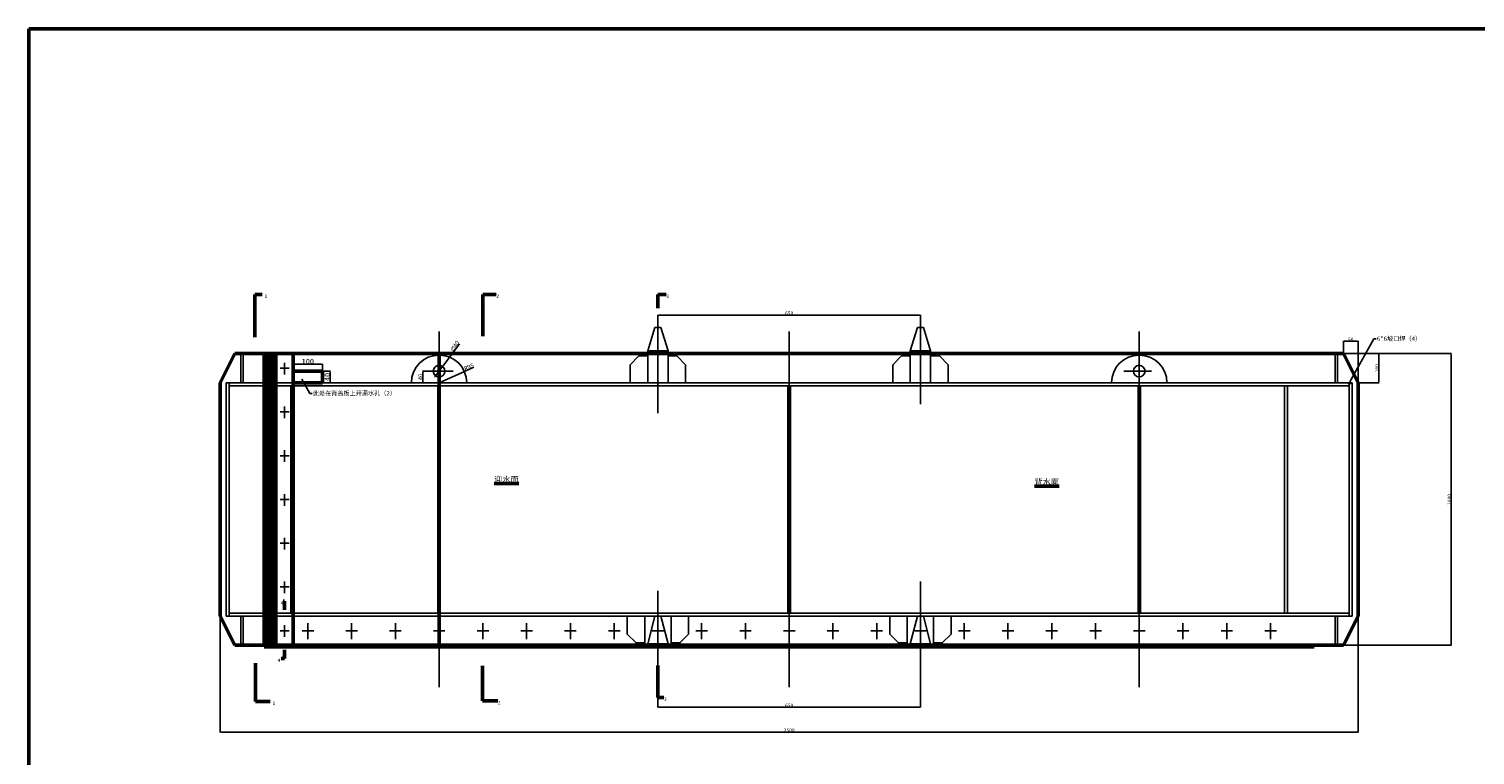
# Model space of a CAD drawing. Header units: millimetres. Extents: x 5419 to 25931, y -1907 to 3833.
# Tile 9 of 10: x 17881 to 22838, y 1343 to 3833. Entities that reach past the tile are written whole.
import ezdxf
from ezdxf import colors
from ezdxf.entities.mleader import LeaderData, LeaderLine
from ezdxf.math import Vec2, Vec3

# ---------------------------------------------------------------- set-up
doc = ezdxf.new("R2010")
doc.units = ezdxf.units.MM
doc.dimstyles.new('ISO-25', dxfattribs={"dimtxt": 3, "dimasz": 3, "dimexe": 1.25, "dimexo": 0.625, "dimtad": 1, "dimtxsty": 'Standard', "dimcen": 2.5, "dimadec": 0, "dimazin": 0, "dimtfac": 1, "dimtmove": 0, "dimatfit": 3, "dimfxl": 1, "dimarcsym": 0})

# ---------------------------------------------------------------- blocks, each defined once
blk = doc.blocks.new('*D83')
at = {"color": 0, "lineweight": -2}
for p, q in [((22387.3, 2719.7), (22757.4, 2719.7)), ((22756.2, 2716.7), (22756.2, 1722.7)), ((22387.3, 1719.7), (22757.4, 1719.7))]:
    blk.add_line(p, q, dxfattribs=at)
at = {"color": 0, "lineweight": 50}
for points in [[(22755.7, 2716.7), (22756.7, 2716.7), (22756.2, 2719.7)], [(22755.7, 1722.7), (22756.7, 1722.7), (22756.2, 1719.7)]]:
    blk.add_solid(points, dxfattribs=at)
at = {"layer": 'Defpoints', "color": 0, "lineweight": 50}
for p in [(22386.7, 2719.7), (22386.7, 1719.7), (22756.2, 1719.7)]:
    blk.add_point(p, dxfattribs=at)
at = {"color": 0, "lineweight": 13, "insert": (22749.5, 2219.7), "char_height": 3, "attachment_point": 5, "rotation": 90}
blk.add_mtext('{\\H4x;1000}', dxfattribs=at)
blk = doc.blocks.new('*D84')
at = {"color": 0, "lineweight": -2}
for p, q in [((22387.9, 2719.7), (22509.3, 2719.7)), ((22508, 2716.7), (22508, 2622.7)), ((22437.3, 2619.7), (22509.3, 2619.7))]:
    blk.add_line(p, q, dxfattribs=at)
at = {"color": 0, "lineweight": 50}
for points in [[(22507.5, 2716.7), (22508.5, 2716.7), (22508, 2719.7)], [(22507.5, 2622.7), (22508.5, 2622.7), (22508, 2619.7)]]:
    blk.add_solid(points, dxfattribs=at)
at = {"layer": 'Defpoints', "color": 0, "lineweight": 50}
for p in [(22387.3, 2719.7), (22436.7, 2619.7), (22508, 2619.7)]:
    blk.add_point(p, dxfattribs=at)
at = {"color": 0, "lineweight": 13, "insert": (22501.4, 2669.7), "char_height": 3, "attachment_point": 5, "rotation": 90}
blk.add_mtext('{\\H4x;100}', dxfattribs=at)
blk = doc.blocks.new('*D85')
at = {"color": 0, "lineweight": -2}
for p, q in [((22386.7, 2720.3), (22386.7, 2763.5)), ((22389.7, 2762.3), (22433.7, 2762.3)), ((22436.7, 2620.3), (22436.7, 2763.5))]:
    blk.add_line(p, q, dxfattribs=at)
at = {"color": 0, "lineweight": 50}
for points in [[(22389.7, 2762.8), (22389.7, 2761.8), (22386.7, 2762.3)], [(22433.7, 2762.8), (22433.7, 2761.8), (22436.7, 2762.3)]]:
    blk.add_solid(points, dxfattribs=at)
at = {"layer": 'Defpoints', "color": 0, "lineweight": 50}
for p in [(22436.7, 2762.3), (22386.7, 2719.7), (22436.7, 2619.7)]:
    blk.add_point(p, dxfattribs=at)
at = {"color": 0, "lineweight": 13, "insert": (22411.7, 2768.9), "char_height": 3, "attachment_point": 5}
blk.add_mtext('{\\H4x;50}', dxfattribs=at)
blk = doc.blocks.new('*D117')
at = {"color": 0, "lineweight": -2}
for p, q in [((20036.7, 2730.3), (20036.7, 2853.1)), ((20039.7, 2851.9), (20933.7, 2851.9)), ((20936.7, 2730.3), (20936.7, 2853.1))]:
    blk.add_line(p, q, dxfattribs=at)
at = {"color": 0, "lineweight": 50}
for points in [[(20039.7, 2852.4), (20039.7, 2851.4), (20036.7, 2851.9)], [(20933.7, 2852.4), (20933.7, 2851.4), (20936.7, 2851.9)]]:
    blk.add_solid(points, dxfattribs=at)
at = {"layer": 'Defpoints', "color": 0, "lineweight": 50}
for p in [(20936.7, 2851.9), (20036.7, 2729.7), (20936.7, 2729.7)]:
    blk.add_point(p, dxfattribs=at)
at = {"color": 0, "lineweight": 13, "insert": (20486.7, 2858.5), "char_height": 12, "attachment_point": 5}
blk.add_mtext('650', dxfattribs=at)
blk = doc.blocks.new('*D118')
at = {"color": 0, "lineweight": -2}
for p, q in [((19356.1, 2753.6), (19300.4, 2678.2)), ((19273, 2641.2), (19271.2, 2638.7)), ((19274.8, 2643.6), (19298.6, 2675.7))]:
    blk.add_line(p, q, dxfattribs=at)
at = {"color": 0, "lineweight": 50}
for points in [[(19299.9, 2678.4), (19300.8, 2677.9), (19298.6, 2675.7)], [(19272.6, 2641.5), (19273.4, 2640.9), (19274.8, 2643.6)]]:
    blk.add_solid(points, dxfattribs=at)
at = {"layer": 'Defpoints', "color": 0, "lineweight": 50}
for p in [(19274.8, 2643.6), (19298.6, 2675.7)]:
    blk.add_point(p, dxfattribs=at)
at = {"color": 0, "lineweight": 13, "insert": (19340.4, 2745.6), "char_height": 3, "attachment_point": 5, "rotation": 53.5353}
blk.add_mtext('{\\fMS PGothic|b0|i0|c128|p34;\\H4.8x;∅40}', dxfattribs=at)
blk = doc.blocks.new('*D74')
at = {"color": 0, "lineweight": -2}
for p, q in [((19286.7, 2619.7), (19373.2, 2658.9)), ((19406, 2673.8), (19375.9, 2660.1))]:
    blk.add_line(p, q, dxfattribs=at)
at = {"color": 0, "lineweight": 50}
blk.add_solid([(19375.7, 2660.6), (19376.1, 2659.7), (19373.2, 2658.9)], dxfattribs=at)
at = {"layer": 'Defpoints', "color": 0, "lineweight": 50}
for p in [(19373.2, 2658.9), (19286.7, 2619.7)]:
    blk.add_point(p, dxfattribs=at)
at = {"color": 0, "lineweight": 13, "insert": (19389.1, 2674.7), "char_height": 3, "attachment_point": 5, "rotation": 24.4003}
blk.add_mtext('{\\H4.8x;R95}', dxfattribs=at)
blk = doc.blocks.new('*D119')
at = {"color": 0, "lineweight": -2}
for p, q in [((19243.7, 2659.7), (19229.3, 2659.7)), ((19230.6, 2656.7), (19230.6, 2622.7)), ((19243.7, 2619.7), (19229.3, 2619.7))]:
    blk.add_line(p, q, dxfattribs=at)
at = {"color": 0, "lineweight": 50}
for points in [[(19230.1, 2656.7), (19231.1, 2656.7), (19230.6, 2659.7)], [(19230.1, 2622.7), (19231.1, 2622.7), (19230.6, 2619.7)]]:
    blk.add_solid(points, dxfattribs=at)
at = {"layer": 'Defpoints', "color": 0, "lineweight": 50}
for p in [(19244.3, 2659.7), (19230.6, 2619.7), (19244.3, 2619.7)]:
    blk.add_point(p, dxfattribs=at)
at = {"color": 0, "lineweight": 13, "insert": (19222.7, 2639.7), "char_height": 3, "attachment_point": 5, "rotation": 90}
blk.add_mtext('{\\H4.8x;40}', dxfattribs=at)
blk = doc.blocks.new('*D124')
at = {"color": 0, "lineweight": -2}
for p, q in [((18536.7, 1819), (18536.7, 1420.8)), ((22436.7, 1819), (22436.7, 1420.8)), ((18539.7, 1422.1), (22433.7, 1422.1))]:
    blk.add_line(p, q, dxfattribs=at)
at = {"color": 0, "lineweight": 50}
for points in [[(18539.7, 1422.6), (18539.7, 1421.6), (18536.7, 1422.1)], [(22433.7, 1422.6), (22433.7, 1421.6), (22436.7, 1422.1)]]:
    blk.add_solid(points, dxfattribs=at)
at = {"layer": 'Defpoints', "color": 0, "lineweight": 50}
for p in [(18536.7, 1819.7), (22436.7, 1819.7), (22436.7, 1422.1)]:
    blk.add_point(p, dxfattribs=at)
at = {"color": 0, "lineweight": 13, "insert": (20486.7, 1428.7), "char_height": 12, "attachment_point": 5}
blk.add_mtext('2500', dxfattribs=at)
blk = doc.blocks.new('*D125')
at = {"color": 0, "lineweight": -2}
for p, q in [((20036.7, 1575.6), (20036.7, 1506.2)), ((20936.7, 1575.6), (20936.7, 1506.2)), ((20039.7, 1507.5), (20933.7, 1507.5))]:
    blk.add_line(p, q, dxfattribs=at)
at = {"color": 0, "lineweight": 50}
for points in [[(20039.7, 1508), (20039.7, 1507), (20036.7, 1507.5)], [(20933.7, 1508), (20933.7, 1507), (20936.7, 1507.5)]]:
    blk.add_solid(points, dxfattribs=at)
at = {"layer": 'Defpoints', "color": 0, "lineweight": 50}
for p in [(20036.7, 1576.3), (20936.7, 1576.3), (20936.7, 1507.5)]:
    blk.add_point(p, dxfattribs=at)
at = {"color": 0, "lineweight": 13, "insert": (20486.7, 1514.1), "char_height": 12, "attachment_point": 5}
blk.add_mtext('650', dxfattribs=at)
blk = doc.blocks.new('*D141')
at = {"color": 0, "lineweight": -2}
for p, q in [((18786.7, 2684.6), (18786.7, 2682.3)), ((18883.7, 2683.6), (18789.7, 2683.6)), ((18886.7, 2660.3), (18886.7, 2684.8))]:
    blk.add_line(p, q, dxfattribs=at)
at = {"color": 0, "lineweight": 50}
for points in [[(18789.7, 2684.1), (18789.7, 2683.1), (18786.7, 2683.6)], [(18883.7, 2684.1), (18883.7, 2683.1), (18886.7, 2683.6)]]:
    blk.add_solid(points, dxfattribs=at)
at = {"layer": 'Defpoints', "color": 0, "lineweight": 50}
for p in [(18786.7, 2685.3), (18786.7, 2683.6), (18886.7, 2659.7)]:
    blk.add_point(p, dxfattribs=at)
at = {"color": 0, "lineweight": 13, "insert": (18836.7, 2693.2), "char_height": 3, "attachment_point": 5}
blk.add_mtext('{\\H6x;100}', dxfattribs=at)
blk = doc.blocks.new('*D142')
at = {"color": 0, "lineweight": -2}
for p, q in [((18887.3, 2659.7), (18914, 2659.7)), ((18912.7, 2656.7), (18912.7, 2622.7)), ((18914.1, 2619.7), (18911.5, 2619.7))]:
    blk.add_line(p, q, dxfattribs=at)
at = {"color": 0, "lineweight": 50}
for points in [[(18912.2, 2656.7), (18913.2, 2656.7), (18912.7, 2659.7)], [(18912.2, 2622.7), (18913.2, 2622.7), (18912.7, 2619.7)]]:
    blk.add_solid(points, dxfattribs=at)
at = {"layer": 'Defpoints', "color": 0, "lineweight": 50}
for p in [(18886.7, 2659.7), (18912.7, 2619.7), (18914.8, 2619.7)]:
    blk.add_point(p, dxfattribs=at)
at = {"color": 0, "lineweight": 13, "insert": (18903.1, 2639.7), "char_height": 3, "attachment_point": 5, "rotation": 90}
blk.add_mtext('{\\H6x;40}', dxfattribs=at)

msp = doc.modelspace()

# ---------------------------------------------------------------- hatches: boundary and pattern name
h = msp.add_hatch()
h.set_pattern_fill('ANSI37', color=256, scale=1.5, style=0)
h.set_pattern_definition([(45, (12461.596, 0), (-3.367596, 3.367596), []), (135, (12461.596, 0), (-3.367596, -3.367596), [])])
h.paths.add_polyline_path([(20264.97, -904.934), (20244.97, -904.934), (20244.97, -948.934), (20264.97, -948.934)])
h.paths.add_polyline_path([(20264.97, -960.934), (20244.97, -960.934), (20244.97, -1009.934), (20264.97, -1009.934)])
h.paths.add_polyline_path([(21325.944, -948.934), (21345.944, -948.934), (21345.944, -904.934), (21325.944, -904.934)])
h.paths.add_polyline_path([(21325.944, -1009.934), (21345.944, -1009.934), (21345.944, -960.934), (21325.944, -960.934)])
h.paths.add_polyline_path([(23719.553, 1819.654), (23699.553, 1819.654), (23699.553, 1775.654), (23719.553, 1775.654)])
h.paths.add_polyline_path([(23719.553, 1763.654), (23699.553, 1763.654), (23699.553, 1714.654), (23719.553, 1714.654)])
h.paths.add_polyline_path([(22246.682, 818.654), (22246.682, 753.654), (22266.682, 753.654), (22266.682, 773.654, 0.02177006), (22264.943, 773.578, -0.43995086), (22261.682, 776.567), (22261.682, 833.654), (22222.682, 833.654), (22222.682, 818.654)])
h.paths.add_polyline_path([(22266.682, 753.654), (22286.682, 753.654, 0.41421356), (22266.682, 773.654)])
h.paths.add_polyline_path([(22266.682, 733.654, 0.41421356), (22286.682, 753.654), (22266.682, 753.654)])
h.paths.add_polyline_path([(22266.682, 753.654), (22246.682, 753.654, 0.41421356), (22266.682, 733.654)])
h.paths.add_polyline_path([(22210.682, 818.654), (22210.682, 833.654), (22186.682, 833.654), (22186.682, 818.654)])
h.paths.add_polyline_path([(18706.682, 753.654), (18706.682, 773.654, 0.41421356), (18686.682, 753.654)])
h.paths.add_polyline_path([(18706.682, 753.654), (18686.682, 753.654, 0.41421356), (18706.682, 733.654)])
h.paths.add_polyline_path([(18706.682, 753.654), (18706.682, 733.654, 0.41421356), (18726.682, 753.654)])
h.paths.add_polyline_path([(18726.682, 818.654), (18750.682, 818.654), (18750.682, 833.654), (18711.682, 833.654), (18711.682, 776.567, -0.43995086), (18708.421, 773.578, 0.02177006), (18706.682, 773.654), (18706.682, 753.654), (18726.682, 753.654)])
h.paths.add_polyline_path([(18786.682, 818.654), (18786.682, 833.654), (18762.682, 833.654), (18762.682, 818.654)])

# ---------------------------------------------------------------- linework, layer by layer
at = {"lineweight": 50}
for p, q in [((17880.634, 3832.986), (25930.634, 3832.986)), ((17880.634, 3832.986), (17880.634, -1899.927)), ((18655.287, 2922.594), (18655.287, 2776.079)), ((18655.287, 2922.594), (18680.187, 2922.594)), ((19436.682, 2922.811), (19436.682, 2779.544)), ((19436.682, 2922.811), (19482.764, 2922.811)), ((20036.682, 2922.25), (20036.682, 2875.168)), ((20036.682, 2922.25), (20065.056, 2922.25)), ((18586.682, 2719.654), (18536.682, 2619.654)), ((18586.682, 2719.654), (22386.682, 2719.654)), ((18686.682, 2719.654), (18686.682, 1714.654)), ((18726.682, 2719.654), (18726.682, 1714.654)), ((18786.682, 2719.654), (18786.682, 1719.654)), ((19286.682, 2719.654), (19286.682, 1719.654)), ((22386.682, 2719.654), (22436.682, 2619.654)), ((18786.682, 2659.654), (18886.682, 2659.654)), ((18886.682, 2659.654), (18886.682, 2619.654)), ((18536.682, 2619.654), (18536.682, 1819.654)), ((18786.682, 2619.654), (18886.682, 2619.654)), ((22436.682, 2619.654), (22436.682, 1819.654)), ((18757.103, 1871.176), (18752.022, 1871.176)), ((18757.103, 1871.176), (18757.103, 1841.725)), ((18536.682, 1819.654), (18586.682, 1719.654)), ((22436.682, 1819.654), (22386.682, 1719.654)), ((18586.682, 1719.654), (18686.682, 1719.654)), ((18686.682, 1714.654), (22286.682, 1714.654)), ((18726.682, 1719.654), (22386.682, 1719.654)), ((18757.017, 1704.465), (18757.017, 1674.61)), ((18657.016, 1658.127), (18657.016, 1527.019)), ((18757.017, 1674.61), (18745.737, 1674.61)), ((19435.345, 1648.825), (19435.345, 1529.533)), ((20036.682, 1650.906), (20036.682, 1540.919)), ((20036.682, 1540.919), (20057.45, 1540.919)), ((18657.016, 1527.019), (18707.506, 1527.019)), ((19435.345, 1529.533), (19487.899, 1529.533))]:
    msp.add_line(p, q, dxfattribs=at)
for p, q in [((19286.682, 2795.953), (19286.682, 1576.263)), ((20026.682, 2809.654), (20001.682, 2729.654)), ((20046.682, 2809.654), (20026.682, 2809.654)), ((20036.682, 2795.953), (20036.682, 2515.164)), ((20046.682, 2809.654), (20071.682, 2729.654)), ((20486.682, 2795.953), (20486.682, 1576.263)), ((20926.682, 2809.654), (20901.682, 2729.654)), ((20946.682, 2809.654), (20926.682, 2809.654)), ((20936.682, 2795.953), (20936.682, 2546.848)), ((20946.682, 2809.654), (20971.682, 2729.654)), ((21686.682, 2795.953), (21686.682, 1576.263)), ((19286.682, 2730.989), (19286.682, 2543.892)), ((20001.682, 2729.654), (20001.682, 2719.654)), ((20071.682, 2729.654), (20001.682, 2729.654)), ((20071.682, 2729.654), (20071.682, 2719.654)), ((20901.682, 2729.654), (20901.682, 2719.654)), ((20971.682, 2729.654), (20901.682, 2729.654)), ((20971.682, 2729.654), (20971.682, 2719.654)), ((21686.577, 2733.023), (21686.577, 2521.955)), ((18691.682, 2719.654), (18691.682, 1714.654)), ((18696.682, 2719.654), (18696.682, 1714.654)), ((18701.682, 2719.654), (18701.682, 1714.654)), ((18706.682, 2719.654), (18706.682, 1714.654)), ((18711.682, 2719.654), (18711.682, 1714.654)), ((18716.682, 2719.654), (18716.682, 1714.654)), ((18721.682, 2719.654), (18721.682, 1714.654)), ((18756.682, 2688.384), (18756.682, 2648.333)), ((18741.311, 2669.654), (18772.719, 2669.654)), ((19244.305, 2659.654), (19335.019, 2659.654)), ((21634.437, 2659.654), (21728.368, 2659.654)), ((18756.682, 2538.384), (18756.682, 2498.333)), ((18741.311, 2519.654), (18772.719, 2519.654)), ((18756.682, 2388.384), (18756.682, 2348.333)), ((18741.311, 2369.654), (18772.719, 2369.654)), ((18756.682, 2238.384), (18756.682, 2198.333)), ((18741.311, 2219.654), (18772.719, 2219.654)), ((18756.682, 2088.384), (18756.682, 2048.333)), ((18741.311, 2069.654), (18772.719, 2069.654)), ((18756.682, 1938.384), (18756.682, 1898.333)), ((20936.682, 1938.519), (20936.682, 1576.263)), ((18741.311, 1919.654), (18772.719, 1919.654)), ((20036.682, 1906.835), (20036.682, 1576.263)), ((18756.682, 1788.384), (18756.682, 1748.333)), ((18836.682, 1795.672), (18836.682, 1741.056)), ((18986.682, 1795.672), (18986.682, 1741.056)), ((19136.682, 1795.672), (19136.682, 1741.056)), ((19286.682, 1795.672), (19286.682, 1741.056)), ((19436.682, 1795.672), (19436.682, 1741.056)), ((19586.682, 1795.672), (19586.682, 1741.056)), ((19736.682, 1795.672), (19736.682, 1741.056)), ((19886.682, 1795.672), (19886.682, 1741.056)), ((20036.682, 1795.672), (20036.682, 1741.056)), ((20186.682, 1795.672), (20186.682, 1741.056)), ((20336.682, 1795.672), (20336.682, 1741.056)), ((20486.682, 1795.672), (20486.682, 1741.056)), ((20636.682, 1795.672), (20636.682, 1741.056)), ((20786.682, 1795.672), (20786.682, 1741.056)), ((20936.682, 1795.672), (20936.682, 1741.056)), ((21086.682, 1795.672), (21086.682, 1741.056)), ((21236.682, 1795.672), (21236.682, 1741.056)), ((21386.682, 1795.672), (21386.682, 1741.056)), ((21536.682, 1795.672), (21536.682, 1741.056)), ((21686.682, 1795.672), (21686.682, 1741.056)), ((21836.682, 1795.672), (21836.682, 1741.056)), ((21986.682, 1795.672), (21986.682, 1741.056)), ((22136.682, 1795.672), (22136.682, 1741.056)), ((18741.311, 1769.654), (18772.719, 1769.654)), ((18817.081, 1769.654), (18856.851, 1769.654)), ((18967.081, 1769.654), (19006.851, 1769.654)), ((19117.081, 1769.654), (19156.851, 1769.654)), ((19267.081, 1769.654), (19306.851, 1769.654)), ((19417.081, 1769.654), (19456.851, 1769.654)), ((19567.081, 1769.654), (19606.851, 1769.654)), ((19717.081, 1769.654), (19756.851, 1769.654)), ((19867.081, 1769.654), (19906.851, 1769.654)), ((20017.081, 1769.654), (20056.851, 1769.654)), ((20167.081, 1769.654), (20206.851, 1769.654)), ((20317.081, 1769.654), (20356.851, 1769.654)), ((20467.081, 1769.654), (20506.851, 1769.654)), ((20617.081, 1769.654), (20656.851, 1769.654)), ((20767.081, 1769.654), (20806.851, 1769.654)), ((20917.081, 1769.654), (20956.851, 1769.654)), ((21067.081, 1769.654), (21106.851, 1769.654)), ((21217.081, 1769.654), (21256.851, 1769.654)), ((21367.081, 1769.654), (21406.851, 1769.654)), ((21517.081, 1769.654), (21556.851, 1769.654)), ((21667.081, 1769.654), (21706.851, 1769.654)), ((21817.081, 1769.654), (21856.851, 1769.654)), ((21967.081, 1769.654), (22006.851, 1769.654)), ((22117.081, 1769.654), (22156.851, 1769.654)), ((18786.682, 1719.654), (18786.682, 1714.654)), ((19961.682, 1719.654), (19996.682, 1719.654)), ((19996.682, 1719.654), (20076.682, 1719.654)), ((20076.682, 1719.654), (20111.682, 1719.654)), ((20861.682, 1719.654), (20896.682, 1719.654)), ((20896.682, 1719.654), (20976.682, 1719.654)), ((20976.682, 1719.654), (21011.682, 1719.654)), ((22186.689, 1719.654), (22186.682, 1714.654)), ((22286.682, 1719.654), (22286.682, 1714.654))]:
    msp.add_line(p, q)
at = {"color": 6}
for p, q in [((18606.682, 2619.654), (18606.682, 2719.654)), ((18614.682, 2619.654), (18614.682, 2719.654)), ((19941.682, 2681.654), (19971.682, 2711.654)), ((19941.682, 2681.654), (19941.682, 2619.654)), ((19971.682, 2711.654), (20001.682, 2711.654)), ((20001.682, 2719.654), (20001.682, 2619.654)), ((20071.682, 2719.654), (20071.682, 2619.654)), ((20071.682, 2711.654), (20101.682, 2711.654)), ((20131.682, 2681.028), (20101.682, 2711.654)), ((20131.682, 2681.028), (20131.682, 2619.654)), ((20841.682, 2681.654), (20871.682, 2711.654)), ((20841.682, 2681.654), (20841.682, 2619.654)), ((20871.682, 2711.654), (20901.682, 2711.654)), ((20901.682, 2719.654), (20901.682, 2619.654)), ((20971.682, 2719.654), (20971.682, 2619.654)), ((20971.682, 2711.654), (21001.682, 2711.654)), ((21031.682, 2681.028), (21001.682, 2711.654)), ((21031.682, 2681.028), (21031.682, 2619.654)), ((22358.682, 2619.654), (22358.682, 2719.654)), ((22366.682, 2619.654), (22366.682, 2719.654)), ((18556.682, 2619.654), (18556.682, 1819.654)), ((18566.682, 2619.654), (18556.682, 2619.654)), ((18566.682, 2619.654), (22406.682, 2619.654)), ((18566.682, 2619.654), (18566.682, 1819.654)), ((18566.682, 2609.654), (22406.682, 2609.654)), ((18778.399, 2609.654), (18778.399, 1829.654)), ((18788.399, 2609.654), (18788.399, 1829.654)), ((19282.682, 2609.654), (19282.682, 1829.654)), ((19290.682, 2609.654), (19290.682, 1829.654)), ((20482.682, 2609.654), (20482.682, 1829.654)), ((20490.682, 2609.654), (20490.682, 1829.654)), ((21682.682, 2609.654), (21682.682, 1829.654)), ((21690.682, 2609.654), (21690.682, 1829.654)), ((22184.965, 2609.654), (22184.965, 1829.654)), ((22194.965, 2609.654), (22194.965, 1829.654)), ((22406.682, 2619.654), (22406.682, 1819.654)), ((22406.682, 2619.654), (22416.682, 2619.654)), ((22416.682, 2619.654), (22416.682, 1819.654)), ((18566.682, 1819.654), (18556.682, 1819.654)), ((18566.682, 1829.654), (22406.682, 1829.654)), ((18566.682, 1819.654), (22406.682, 1819.654)), ((18606.682, 1819.654), (18606.682, 1719.654)), ((18614.682, 1819.654), (18614.682, 1719.654)), ((19931.682, 1819.654), (19931.682, 1757.654)), ((19991.682, 1819.654), (19991.682, 1719.654)), ((20026.682, 1819.654), (20001.682, 1724.654)), ((20046.682, 1819.654), (20071.682, 1724.654)), ((20081.682, 1819.654), (20081.682, 1719.654)), ((20141.682, 1819.654), (20141.682, 1757.654)), ((20831.682, 1819.654), (20831.682, 1757.654)), ((20891.682, 1819.654), (20891.682, 1719.654)), ((20926.682, 1819.654), (20901.682, 1724.654)), ((20946.682, 1819.654), (20971.682, 1724.654)), ((20981.682, 1819.654), (20981.682, 1719.654)), ((21041.682, 1819.654), (21041.682, 1757.654)), ((22358.682, 1819.654), (22358.682, 1719.654)), ((22366.682, 1819.654), (22366.682, 1719.654)), ((22406.682, 1819.654), (22416.682, 1819.654)), ((19931.682, 1757.654), (19961.682, 1727.654)), ((20141.682, 1757.654), (20111.682, 1727.654)), ((20831.682, 1757.654), (20861.682, 1727.654)), ((21041.682, 1757.654), (21011.682, 1727.654)), ((19961.682, 1727.654), (19961.682, 1719.654)), ((19961.682, 1727.654), (19991.682, 1727.654)), ((20001.682, 1724.654), (19996.682, 1719.654)), ((20001.682, 1724.654), (20071.682, 1724.654)), ((20071.682, 1724.654), (20076.682, 1719.654)), ((20081.682, 1727.654), (20111.682, 1727.654)), ((20111.682, 1727.654), (20111.682, 1719.654)), ((20861.682, 1727.654), (20861.682, 1719.654)), ((20861.682, 1727.654), (20891.682, 1727.654)), ((20901.682, 1724.654), (20896.682, 1719.654)), ((20901.682, 1724.654), (20971.682, 1724.654)), ((20971.682, 1724.654), (20976.682, 1719.654)), ((20981.682, 1727.654), (21011.682, 1727.654)), ((21011.682, 1727.654), (21011.682, 1719.654))]:
    msp.add_line(p, q, dxfattribs=at)
at = {"color": 1, "lineweight": 13}
for p, q in [((22400.682, 2619.654), (22406.682, 2613.654)), ((22406.682, 2613.654), (22412.682, 2619.654))]:
    msp.add_line(p, q, dxfattribs=at)
at = {"color": 6}
for centre in [(19286.682, 2659.654), (21686.577, 2659.654)]:
    msp.add_circle(centre, 20, dxfattribs=at)
for centre, start in [((19286.682, 2619.654), 360), ((21686.577, 2619.654), 0)]:
    msp.add_arc(centre, 95, start, 180, dxfattribs=at)

# ---------------------------------------------------------------- texts
at = {"lineweight": 50, "attachment_point": 1}
for s, insert, char_height, width in [('1', (18688.285, 2922.581), 12, 27.49801), ('2', (19482.764, 2922.811), 12, 24.2211), ('3', (20065.056, 2922.25), 12, 31.4947), ('{\\fSimSun|b1|i0|c134|p34;\\L迎水面}', (19475.803, 2298.028), 20, 202.24524), ('{\\fSimSun|b1|i0|c134|p34;\\L背水面}', (21327.655, 2289.603), 20, 237.5709), ('4', (18743.159, 1871.176), 12, 8.86294), ('4', (18732.814, 1674.61), 12, 12.92293), ('3', (20057.45, 1540.919), 12, 25.88525), ('1', (18715.783, 1527.019), 12, 27.62963), ('2', (19487.899, 1529.533), 12, 37.92671)]:
    msp.add_mtext(s, dxfattribs=dict(at, insert=insert, char_height=char_height, width=width))

# ---------------------------------------------------------------- dimensions: what is measured, and where the dimension line sits
at = {"color": 1, "lineweight": 13}
for base, p1, p2, text, picture, middle in [((20936.682, 2851.854), (20036.682, 2729.654), (20936.682, 2729.654), '650', '*D117', (20486.682, 2858.479)), ((22436.682, 1422.079), (18536.682, 1819.654), (22436.682, 1819.654), '2500', '*D124', (20486.682, 1428.704)), ((20936.682, 1507.45), (20036.682, 1576.263), (20936.682, 1576.263), '650', '*D125', (20486.682, 1514.075))]:
    dim = msp.add_linear_dim(base=base, p1=p1, p2=p2, text=text, dimstyle='ISO-25', override={"dimtxt": 12}, dxfattribs=at)
    dim.commit()
    dim.dimension.update_dxf_attribs({"geometry": picture, "text_midpoint": middle})
dim = msp.add_diameter_dim_2p(p1=(19274.796, 2643.569), p2=(19298.569, 2675.738), text='{\\fMS PGothic|b0|i0|c128|p34;\\H4.8x;<>}', dimstyle='ISO-25', dxfattribs=at)
dim.commit()
dim.dimension.update_dxf_attribs({"geometry": '*D118', "text_midpoint": (19346.738, 2740.919), "dimtype": 163})
for base, p1, p2, text, picture, middle in [((22436.682, 2762.292), (22386.682, 2719.654), (22436.682, 2619.654), '{\\H4x;<>}', '*D85', (22411.682, 2768.917)), ((18786.682, 2683.587), (18886.682, 2659.654), (18786.682, 2685.271), '{\\H6x;<>}', '*D141', (18836.682, 2693.212))]:
    dim = msp.add_linear_dim(base=base, p1=p1, p2=p2, text=text, dimstyle='ISO-25', dxfattribs=at)
    dim.commit()
    dim.dimension.update_dxf_attribs({"geometry": picture, "text_midpoint": middle})
dim = msp.add_radius_dim(center=(19286.682, 2619.654), mpoint=(19373.197, 2658.899), text='{\\H4.8x;<>}', dimstyle='ISO-25', dxfattribs=at)
dim.commit()
dim.dimension.update_dxf_attribs({"geometry": '*D74', "text_midpoint": (19389.111, 2674.711)})
for base, p1, p2, text, picture, middle in [((22756.172, 1719.654), (22386.682, 2719.654), (22386.682, 1719.654), '{\\H4x;<>}', '*D83', (22749.547, 2219.654)), ((22508.042, 2619.654), (22387.307, 2719.654), (22436.682, 2619.654), '{\\H4x;<>}', '*D84', (22501.417, 2669.654)), ((18912.736, 2619.654), (18886.682, 2659.654), (18914.757, 2619.654), '{\\H6x;<>}', '*D142', (18903.111, 2639.654)), ((19230.555, 2619.654), (19244.305, 2659.654), (19244.305, 2619.654), '{\\H4.8x;<>}', '*D119', (19222.73, 2639.654))]:
    dim = msp.add_linear_dim(base=base, p1=p1, p2=p2, angle=90, text=text, dimstyle='ISO-25', dxfattribs=at)
    dim.commit()
    dim.dimension.update_dxf_attribs({"geometry": picture, "text_midpoint": middle})

# ---------------------------------------------------------------- leaders
ml = msp.add_multileader_mtext('Standard', dxfattribs=at)
ml.set_content('6*6坡口焊（4）', color=1)
ml.set_leader_properties()
ml.build(insert=Vec2(0, 0))
ctx = ml.context
ctx.base_point, ctx.char_height, ctx.plane_origin = Vec3(22499.125, 2770.036), 15, Vec3(22406.682, 2619.654)
notes = []
notes.append((ctx, [(0, (1, 1, 0), (22491.125, 2770.036), (1, 0), 8, [(0, [(22406.682, 2619.654)], 0, [])])]))
ctx.mtext.insert, ctx.mtext.flow_direction = Vec3(22501.125, 2778.619), 5
ml = msp.add_multileader_mtext('Standard', dxfattribs=at)
ml.set_content('此处在背盖板上开漏水孔（2）', color=1)
ml.set_leader_properties()
ml.build(insert=Vec2(0, 0))
ctx = ml.context
ctx.base_point, ctx.char_height, ctx.plane_origin = Vec3(18852.015, 2582.937), 15, Vec3(18814.737, 2635.713)
notes.append((ctx, [(0, (1, 1, 0), (18844.015, 2582.937), (1, 0), 8, [(0, [(18814.737, 2635.713)], 0, [])])]))
ctx.mtext.insert, ctx.mtext.flow_direction = Vec3(18854.015, 2591.562), 5
for ctx, leaders in notes:
    for number, flags, end, landing, length, lines in leaders:
        leader = LeaderData()
        leader.index, (leader.has_last_leader_line, leader.has_dogleg_vector, leader.attachment_direction) = number, flags
        leader.last_leader_point, leader.dogleg_vector, leader.dogleg_length = Vec3(end), Vec3(landing), length
        for number, points, colour, breaks in lines:
            line = LeaderLine()
            line.index, line.vertices, line.color, line.breaks = number, Vec3.list(points), colors.encode_raw_color(colour), breaks
            leader.lines.append(line)
        ctx.leaders.append(leader)

doc.saveas('drawing.dxf')
